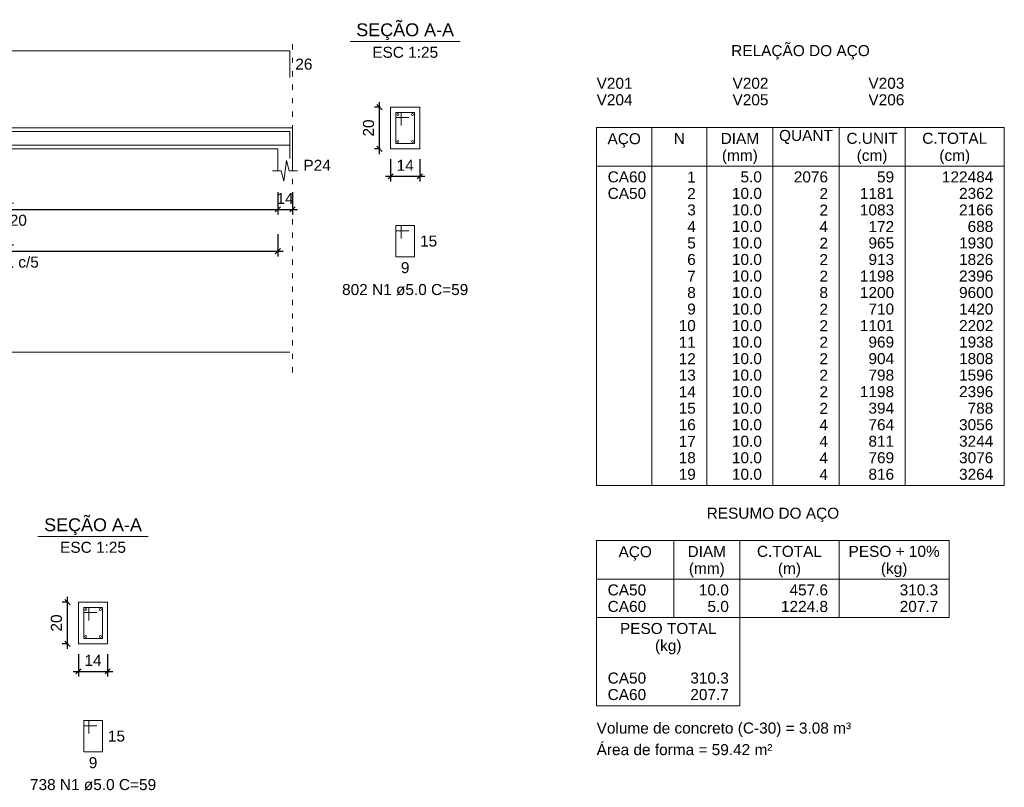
# Model space of a CAD drawing. Header units: millimetres. Extents: x 10906 to 25863, y 1966 to 4861.
# Tile 141 of 163: x 11957 to 11976, y 2959 to 2974. Entities that reach past the tile are written whole.
import ezdxf

# ---------------------------------------------------------------- set-up
doc = ezdxf.new("R2010")
doc.units = ezdxf.units.MM
doc.linetypes.add('DOT2', pattern=[3.175, 0, -3.175])
for name, color, linetype, lineweight in [('Descrição da armadura', 7, 'Continuous', 5), ('DT-Barras na forma', 40, 'Continuous', 5), ('DT-Barras no corte', 5, 'Continuous', 5), ('DT-Barras rebatidas', 40, 'Continuous', 5), ('DT-Cotas', 4, 'Continuous', 5), ('DT-Forma', 5, 'Continuous', 5), ('DT-Pontilhado', 7, 'DOT2', 5), ('DT-Relação do aço', 7, 'Continuous', 5), ('DT-Textos', 7, 'Continuous', 5), ('Textos armaduras', 7, 'Continuous', 5)]:
    doc.layers.add(name, color=color, linetype=linetype, lineweight=lineweight)
doc.styles.add('Arial', font='arial.ttf')
doc.styles.get("Standard").update_dxf_attribs({"font": 'arial.ttf'})
doc.dimstyles.new('UM_25.000000', dxfattribs={"dimtxt": 0.18, "dimasz": 0.1, "dimexe": 0.1, "dimexo": 0.2, "dimgap": 0, "dimtad": 1, "dimtih": 1, "dimtoh": 1, "dimdec": 1, "dimlfac": 25, "dimzin": 0, "dimdsep": 46, "dimtxsty": 'Standard', "dimcen": 0.09, "dimdle": 0.1, "dimclrd": 256, "dimclre": 256, "dimclrt": 7, "dimadec": 1, "dimazin": 2, "dimtfac": 1, "dimtdec": 1, "dimtofl": 0, "dimtmove": 0, "dimatfit": 3, "dimfxl": 1, "dimtolj": 1, "dimarcsym": 0})
doc.dimstyles.new('UM_50.000000', dxfattribs={"dimtxt": 0.18, "dimasz": 0.2, "dimexe": 0.2, "dimexo": 0.5, "dimgap": 0, "dimtad": 1, "dimtih": 1, "dimtoh": 1, "dimlfac": 50, "dimzin": 0, "dimdsep": 46, "dimtxsty": 'Standard', "dimcen": 0.09, "dimdle": 0.2, "dimclrd": 256, "dimclre": 256, "dimclrt": 7, "dimazin": 0, "dimtfac": 1, "dimtofl": 0, "dimtmove": 0, "dimatfit": 3, "dimfxl": 1, "dimtolj": 1, "dimtzin": 0, "dimarcsym": 0})

# ---------------------------------------------------------------- blocks, each defined once
blk = doc.blocks.new('_Oblique')
at = {"color": 0, "linetype": 'ByBlock', "lineweight": -2}
blk.add_line((-0.5, -0.5), (0.5, 0.5), dxfattribs=at)
blk = doc.blocks.new('*D910')
at = {"layer": 'Defpoints', "color": 0, "transparency": 16777216}
for p in [(11951.576, 2970.925), (11962.196, 2970.925), (11962.196, 2970.396)]:
    blk.add_point(p, dxfattribs=at)
at = {"layer": 'DT-Cotas', "lineweight": -2, "transparency": 16777216}
for p, q in [((11951.576, 2970.725), (11951.576, 2970.296)), ((11962.196, 2970.725), (11962.196, 2970.296)), ((11951.476, 2970.396), (11962.296, 2970.396))]:
    blk.add_line(p, q, dxfattribs=at)
at = {"layer": 'DT-Cotas', "lineweight": -2, "transparency": 16777216, "xscale": 0.1, "yscale": 0.1, "zscale": 0.1, "rotation": 180}
blk.add_blockref('_Oblique', (11951.576, 2970.396), dxfattribs=at)
at = {"layer": 'DT-Cotas', "lineweight": -2, "transparency": 16777216, "xscale": 0.1, "yscale": 0.1, "zscale": 0.1}
blk.add_blockref('_Oblique', (11962.196, 2970.396), dxfattribs=at)
at = {"layer": 'DT-Cotas', "color": 7, "transparency": 16777216, "insert": (11956.886, 2970.607), "char_height": 0.2118, "attachment_point": 5, "rotation": 0.0057, "style": 'Arial'}
blk.add_mtext('\\A1;531', dxfattribs=at)
blk = doc.blocks.new('*D911')
at = {"layer": 'Defpoints', "color": 0, "transparency": 16777216}
for p in [(11962.196, 2970.925), (11962.476, 2970.925), (11962.476, 2970.396)]:
    blk.add_point(p, dxfattribs=at)
at = {"layer": 'DT-Cotas', "lineweight": -2, "transparency": 16777216}
for p, q in [((11962.196, 2970.725), (11962.196, 2970.296)), ((11962.476, 2970.725), (11962.476, 2970.296)), ((11962.096, 2970.396), (11962.576, 2970.396))]:
    blk.add_line(p, q, dxfattribs=at)
at = {"layer": 'DT-Cotas', "lineweight": -2, "transparency": 16777216, "xscale": 0.1, "yscale": 0.1, "zscale": 0.1, "rotation": 180}
blk.add_blockref('_Oblique', (11962.196, 2970.396), dxfattribs=at)
at = {"layer": 'DT-Cotas', "lineweight": -2, "transparency": 16777216, "xscale": 0.1, "yscale": 0.1, "zscale": 0.1}
blk.add_blockref('_Oblique', (11962.476, 2970.396), dxfattribs=at)
at = {"layer": 'DT-Cotas', "color": 7, "transparency": 16777216, "insert": (11962.336, 2970.607), "char_height": 0.2118, "attachment_point": 5, "rotation": 0.0057, "style": 'Arial'}
blk.add_mtext('\\A1;14', dxfattribs=at)
blk = doc.blocks.new('*D919')
at = {"layer": 'Defpoints', "color": 0, "transparency": 16777216}
for p in [(11951.576, 2970.12), (11962.196, 2970.12), (11962.196, 2969.591)]:
    blk.add_point(p, dxfattribs=at)
at = {"layer": 'DT-Cotas', "lineweight": -2, "transparency": 16777216}
for p, q in [((11951.576, 2969.92), (11951.576, 2969.491)), ((11962.196, 2969.92), (11962.196, 2969.491)), ((11951.476, 2969.591), (11962.296, 2969.591))]:
    blk.add_line(p, q, dxfattribs=at)
at = {"layer": 'DT-Cotas', "lineweight": -2, "transparency": 16777216, "xscale": 0.1, "yscale": 0.1, "zscale": 0.1, "rotation": 180}
blk.add_blockref('_Oblique', (11951.576, 2969.591), dxfattribs=at)
at = {"layer": 'DT-Cotas', "lineweight": -2, "transparency": 16777216, "xscale": 0.1, "yscale": 0.1, "zscale": 0.1}
blk.add_blockref('_Oblique', (11962.196, 2969.591), dxfattribs=at)
at = {"layer": 'DT-Cotas', "color": 7, "transparency": 16777216, "insert": (11956.886, 2969.803), "char_height": 0.2118, "attachment_point": 5, "rotation": 0.0057, "style": 'Arial'}
blk.add_mtext('\\A1;531', dxfattribs=at)
blk = doc.blocks.new('*D924')
at = {"layer": 'Defpoints', "color": 0, "transparency": 16777216}
for p in [(11964.152, 2972.36), (11964.364, 2972.36), (11964.364, 2971.56)]:
    blk.add_point(p, dxfattribs=at)
at = {"layer": 'DT-Cotas', "lineweight": -2, "transparency": 16777216}
for p, q in [((11964.152, 2971.46), (11964.152, 2972.46)), ((11964.164, 2972.36), (11964.052, 2972.36)), ((11964.164, 2971.56), (11964.052, 2971.56))]:
    blk.add_line(p, q, dxfattribs=at)
at = {"layer": 'DT-Cotas', "lineweight": -2, "transparency": 16777216, "xscale": 0.1, "yscale": 0.1, "zscale": 0.1}
for p, rotation in [((11964.152, 2972.36), 90), ((11964.152, 2971.56), 270)]:
    blk.add_blockref('_Oblique', p, dxfattribs=dict(at, rotation=rotation))
at = {"layer": 'DT-Cotas', "color": 7, "transparency": 16777216, "insert": (11963.94, 2971.96), "char_height": 0.2118, "attachment_point": 5, "rotation": 90, "style": 'Arial'}
blk.add_mtext('\\A1;20', dxfattribs=at)
blk = doc.blocks.new('*D925')
at = {"layer": 'Defpoints', "color": 0, "transparency": 16777216}
for p in [(11964.364, 2971.56), (11964.924, 2971.56), (11964.924, 2971.031)]:
    blk.add_point(p, dxfattribs=at)
at = {"layer": 'DT-Cotas', "lineweight": -2, "transparency": 16777216}
for p, q in [((11964.364, 2971.36), (11964.364, 2970.931)), ((11964.924, 2971.36), (11964.924, 2970.931)), ((11964.264, 2971.031), (11965.024, 2971.031))]:
    blk.add_line(p, q, dxfattribs=at)
at = {"layer": 'DT-Cotas', "lineweight": -2, "transparency": 16777216, "xscale": 0.1, "yscale": 0.1, "zscale": 0.1, "rotation": 180}
blk.add_blockref('_Oblique', (11964.364, 2971.031), dxfattribs=at)
at = {"layer": 'DT-Cotas', "lineweight": -2, "transparency": 16777216, "xscale": 0.1, "yscale": 0.1, "zscale": 0.1}
blk.add_blockref('_Oblique', (11964.924, 2971.031), dxfattribs=at)
at = {"layer": 'DT-Cotas', "color": 7, "transparency": 16777216, "insert": (11964.644, 2971.243), "char_height": 0.2118, "attachment_point": 5, "rotation": 0.0057, "style": 'Arial'}
blk.add_mtext('\\A1;14', dxfattribs=at)
blk = doc.blocks.new('*D958')
at = {"layer": 'Defpoints', "color": 0, "transparency": 16777216}
for p in [(11958.152, 2962.842), (11958.364, 2962.842), (11958.364, 2962.042)]:
    blk.add_point(p, dxfattribs=at)
at = {"layer": 'DT-Cotas', "lineweight": -2, "transparency": 16777216}
for p, q in [((11958.164, 2962.842), (11958.052, 2962.842)), ((11958.152, 2961.942), (11958.152, 2962.942)), ((11958.164, 2962.042), (11958.052, 2962.042))]:
    blk.add_line(p, q, dxfattribs=at)
at = {"layer": 'DT-Cotas', "lineweight": -2, "transparency": 16777216, "xscale": 0.1, "yscale": 0.1, "zscale": 0.1}
for p, rotation in [((11958.152, 2962.842), 90), ((11958.152, 2962.042), 270)]:
    blk.add_blockref('_Oblique', p, dxfattribs=dict(at, rotation=rotation))
at = {"layer": 'DT-Cotas', "color": 7, "transparency": 16777216, "insert": (11957.94, 2962.442), "char_height": 0.2118, "attachment_point": 5, "rotation": 90, "style": 'Arial'}
blk.add_mtext('\\A1;20', dxfattribs=at)
blk = doc.blocks.new('*D959')
at = {"layer": 'Defpoints', "color": 0, "transparency": 16777216}
for p in [(11958.364, 2962.042), (11958.924, 2962.042), (11958.924, 2961.512)]:
    blk.add_point(p, dxfattribs=at)
at = {"layer": 'DT-Cotas', "lineweight": -2, "transparency": 16777216}
for p, q in [((11958.364, 2961.842), (11958.364, 2961.412)), ((11958.924, 2961.842), (11958.924, 2961.412)), ((11958.264, 2961.512), (11959.024, 2961.512))]:
    blk.add_line(p, q, dxfattribs=at)
at = {"layer": 'DT-Cotas', "lineweight": -2, "transparency": 16777216, "xscale": 0.1, "yscale": 0.1, "zscale": 0.1, "rotation": 180}
blk.add_blockref('_Oblique', (11958.364, 2961.512), dxfattribs=at)
at = {"layer": 'DT-Cotas', "lineweight": -2, "transparency": 16777216, "xscale": 0.1, "yscale": 0.1, "zscale": 0.1}
blk.add_blockref('_Oblique', (11958.924, 2961.512), dxfattribs=at)
at = {"layer": 'DT-Cotas', "color": 7, "transparency": 16777216, "insert": (11958.644, 2961.724), "char_height": 0.2118, "attachment_point": 5, "rotation": 0.0057, "style": 'Arial'}
blk.add_mtext('\\A1;14', dxfattribs=at)

msp = doc.modelspace()

# ---------------------------------------------------------------- linework, layer by layer
at = {"layer": 'DT-Barras na forma'}
for p, q in [((11964.56385, 2972.26047), (11964.46385, 2972.26047)), ((11964.46385, 2972.26047), (11964.46385, 2971.66047)), ((11964.82385, 2972.26047), (11964.46385, 2972.26047)), ((11964.46385, 2972.26047), (11964.46385, 2972.16047)), ((11964.56385, 2972.01047), (11964.56385, 2972.26047)), ((11964.82385, 2971.66047), (11964.82385, 2972.26047)), ((11964.46385, 2972.16047), (11964.71385, 2972.16047)), ((11964.46385, 2971.66047), (11964.82385, 2971.66047)), ((11958.56385, 2962.74154), (11958.46385, 2962.74154)), ((11958.46385, 2962.74154), (11958.46385, 2962.14154)), ((11958.82385, 2962.74154), (11958.46385, 2962.74154)), ((11958.46385, 2962.74154), (11958.46385, 2962.64154)), ((11958.46385, 2962.64154), (11958.71385, 2962.64154)), ((11958.56385, 2962.49154), (11958.56385, 2962.74154)), ((11958.82385, 2962.14154), (11958.82385, 2962.74154)), ((11958.46385, 2962.14154), (11958.82385, 2962.14154))]:
    msp.add_line(p, q, dxfattribs=at)
for points in [[(11948.71131, 2971.89047), (11962.42626, 2971.89047), (11962.42626, 2971.37552)], [(11944.15912, 2971.63047), (11962.42626, 2971.63047)]]:
    msp.add_lwpolyline(points, dxfattribs=at)
at = {"layer": 'DT-Barras no corte'}
for centre in [(11964.50385, 2972.22047), (11964.78385, 2972.22047), (11964.50385, 2971.70047), (11964.78385, 2971.70047), (11958.50385, 2962.70154), (11958.78385, 2962.70154), (11958.50385, 2962.18154), (11958.78385, 2962.18154)]:
    msp.add_circle(centre, 0.02, dxfattribs=at)
at = {"layer": 'DT-Barras rebatidas'}
for p, q in [((11948.71131, 2973.44367), (11962.42626, 2973.44367)), ((11962.42626, 2973.44367), (11962.42626, 2972.92872)), ((11964.56385, 2970.08377), (11964.46385, 2970.08377)), ((11964.46385, 2970.08377), (11964.46385, 2969.48377)), ((11964.82385, 2970.08377), (11964.46385, 2970.08377)), ((11964.46385, 2970.08377), (11964.46385, 2969.98377)), ((11964.46385, 2969.98377), (11964.71385, 2969.98377)), ((11964.56385, 2969.83377), (11964.56385, 2970.08377)), ((11964.82385, 2969.48377), (11964.82385, 2970.08377)), ((11964.46385, 2969.48377), (11964.82385, 2969.48377)), ((11944.15912, 2967.64863), (11962.42626, 2967.64863)), ((11958.56385, 2960.56484), (11958.46385, 2960.56484)), ((11958.46385, 2960.56484), (11958.46385, 2959.96484)), ((11958.82385, 2960.56484), (11958.46385, 2960.56484)), ((11958.46385, 2960.56484), (11958.46385, 2960.46484)), ((11958.56385, 2960.31484), (11958.56385, 2960.56484)), ((11958.82385, 2959.96484), (11958.82385, 2960.56484)), ((11958.46385, 2960.46484), (11958.71385, 2960.46484)), ((11958.46385, 2959.96484), (11958.82385, 2959.96484))]:
    msp.add_line(p, q, dxfattribs=at)
at = {"layer": 'DT-Forma'}
for p, q in [((11964.92385, 2972.36047), (11964.36385, 2972.36047)), ((11964.36385, 2972.36047), (11964.36385, 2972.36047)), ((11964.36385, 2972.36047), (11964.36385, 2971.56047)), ((11964.92385, 2971.56047), (11964.92385, 2972.36047)), ((11964.92385, 2972.36047), (11964.92385, 2972.36047)), ((11951.57626, 2971.96047), (11962.19626, 2971.96047)), ((11962.19626, 2971.96047), (11962.47626, 2971.96047)), ((11951.57626, 2971.56047), (11962.19626, 2971.56047)), ((11962.19626, 2971.56047), (11962.19626, 2971.13687)), ((11962.47626, 2971.13687), (11962.47626, 2971.56047)), ((11964.36385, 2971.56047), (11964.92385, 2971.56047)), ((11964.36385, 2971.56047), (11964.36385, 2971.56047)), ((11964.92385, 2971.56047), (11964.92385, 2971.56047)), ((11962.31126, 2970.93687), (11962.36126, 2971.33687)), ((11962.36126, 2971.33687), (11962.41126, 2971.13687)), ((11962.09626, 2971.13687), (11962.26126, 2971.13687)), ((11962.26126, 2971.13687), (11962.31126, 2970.93687)), ((11962.41126, 2971.13687), (11962.57626, 2971.13687)), ((11958.92385, 2962.84154), (11958.36385, 2962.84154)), ((11958.36385, 2962.84154), (11958.36385, 2962.84154)), ((11958.36385, 2962.84154), (11958.36385, 2962.04154)), ((11958.92385, 2962.04154), (11958.92385, 2962.84154)), ((11958.92385, 2962.84154), (11958.92385, 2962.84154)), ((11958.36385, 2962.04154), (11958.92385, 2962.04154)), ((11958.36385, 2962.04154), (11958.36385, 2962.04154)), ((11958.92385, 2962.04154), (11958.92385, 2962.04154))]:
    msp.add_line(p, q, dxfattribs=at)
at = {"layer": 'DT-Forma', "linetype": 'Continuous'}
msp.add_line((11962.47626, 2971.96047), (11962.47626, 2971.56047), dxfattribs=at)
at = {"layer": 'DT-Pontilhado', "ltscale": 0.05}
msp.add_line((11962.47626, 2967.26033), (11962.47626, 2973.65547), dxfattribs=at)
at = {"layer": 'DT-Relação do aço', "linetype": 'Continuous'}
for p, q in [((11968.32396, 2971.97072), (11976.16056, 2971.97072)), ((11968.32396, 2971.97072), (11968.32396, 2965.08722)), ((11969.38296, 2971.97072), (11969.38296, 2965.08722)), ((11970.44196, 2971.97072), (11970.44196, 2965.08722)), ((11971.71276, 2971.97072), (11971.71276, 2965.08722)), ((11972.98356, 2971.97072), (11972.98356, 2965.08722)), ((11974.25436, 2971.97072), (11974.25436, 2965.08722)), ((11976.16056, 2971.97072), (11976.16056, 2965.08722)), ((11968.32396, 2971.22942), (11976.16056, 2971.22942)), ((11968.32396, 2965.08722), (11976.16056, 2965.08722)), ((11968.32396, 2964.02822), (11968.32396, 2962.54562)), ((11968.32396, 2964.02822), (11975.10156, 2964.02822)), ((11969.80656, 2964.02822), (11969.80656, 2962.54562)), ((11971.07736, 2964.02822), (11971.07736, 2962.54562)), ((11972.98356, 2964.02822), (11972.98356, 2962.54562)), ((11975.10156, 2964.02822), (11975.10156, 2962.54562)), ((11968.32396, 2963.28692), (11975.10156, 2963.28692)), ((11968.32396, 2962.54562), (11975.10156, 2962.54562)), ((11968.32396, 2962.54562), (11968.32396, 2960.85122)), ((11971.07736, 2960.85122), (11971.07736, 2962.54562)), ((11968.32396, 2960.85122), (11971.07736, 2960.85122))]:
    msp.add_line(p, q, dxfattribs=at)
at = {"layer": 'DT-Textos'}
for p, q in [((11963.58485, 2973.62537), (11965.70285, 2973.62537)), ((11957.58485, 2964.10644), (11959.70285, 2964.10644))]:
    msp.add_line(p, q, dxfattribs=at)

# ---------------------------------------------------------------- texts
at = {"layer": 'Descrição da armadura', "linetype": 'Continuous', "insert": (11956.88626, 2969.27303), "char_height": 0.2118, "width": 2.8693417, "attachment_point": 8, "line_spacing_factor": 0.798, "style": 'Arial'}
msp.add_mtext('107 N1 c/5', dxfattribs=at)
at = {"layer": 'Descrição da armadura', "color": 7, "linetype": 'Continuous', "char_height": 0.2118, "width": 4.8647001, "attachment_point": 8, "line_spacing_factor": 0.798, "style": 'Arial'}
for s, insert in [('802 N1 ø5.0 C=59', (11964.64385, 2968.74247)), ('738 N1 ø5.0 C=59', (11958.64385, 2959.22354))]:
    msp.add_mtext(s, dxfattribs=dict(at, insert=insert))
at = {"layer": 'DT-Relação do aço', "linetype": 'Continuous', "char_height": 0.2118, "line_spacing_factor": 0.798, "style": 'Arial'}
for s, insert, width, attachment_point in [('RELAÇÃO DO AÇO', (11972.24256, 2973.2771), 5.3406545, 8), ('V201', (11968.32396, 2972.71202), 1.385569, 7), ('V202', (11970.93616, 2972.71202), 1.385569, 7), ('V203', (11973.54836, 2972.71202), 1.385569, 7), ('V204', (11968.32396, 2972.39432), 1.385569, 7), ('V205', (11970.93616, 2972.39432), 1.385569, 7), ('V206', (11973.54836, 2972.39432), 1.385569, 7), ('N', (11969.91246, 2971.65302), 0.4284459, 8), ('DIAM', (11971.07736, 2971.65302), 1.4831933, 8), ('QUANT', (11972.34816, 2971.65302), 2.0764706, 8), ('C.UNIT', (11973.61896, 2971.65302), 1.9773979, 8), ('C.TOTAL', (11975.20746, 2971.65302), 2.5052061, 8), ('AÇO', (11968.85356, 2971.5831), 1.2856273, 8), ('(mm)', (11971.07756, 2971.2651), 1.3835412, 8), ('(cm)', (11973.61856, 2971.2651), 1.1859752, 8), ('(cm)', (11975.20756, 2971.2651), 1.1859752, 8), ('RESUMO DO AÇO', (11971.71256, 2964.3821), 5.1091953, 8), ('DIAM', (11970.44196, 2963.71052), 1.4831933, 8), ('C.TOTAL', (11972.03046, 2963.71052), 2.5052061, 8), ('PESO + 10%', (11974.04256, 2963.71052), 3.5121553, 8), ('AÇO', (11969.06556, 2963.6411), 1.2856273, 8), ('(mm)', (11970.44156, 2963.3231), 1.3835412, 8), ('(m)', (11972.03056, 2963.3231), 0.8893366, 8), ('(kg)', (11974.04256, 2963.3231), 1.0217232, 8), ('CA50', (11968.53576, 2962.96922), 1.4840623, 7), ('10.0', (11970.86556, 2962.96922), 1.1546891, 9), ('457.6', (11972.77176, 2962.96922), 1.4846417, 9), ('310.3', (11974.88976, 2962.96922), 1.4846417, 9), ('CA60', (11968.53576, 2962.65152), 1.4840623, 7), ('5.0', (11970.86556, 2962.65152), 0.8247366, 9), ('1224.8', (11972.77176, 2962.65152), 1.8145943, 9), ('207.7', (11974.88976, 2962.65152), 1.4846417, 9), ('PESO TOTAL', (11969.70066, 2962.22792), 3.7253644, 8), ('(kg)', (11969.70056, 2961.8401), 1.0217232, 8), ('CA50', (11968.53576, 2961.27482), 1.4840623, 7), ('310.3', (11970.86556, 2961.27482), 1.4846417, 9), ('CA60', (11968.53576, 2960.95712), 1.4840623, 7), ('207.7', (11970.86556, 2960.95712), 1.4846417, 9), ('Volume de concreto (C-30) = 3.08 m³', (11968.32356, 2960.2521), 9.809933, 7), ('Área de forma = 59.42 m²', (11968.32396, 2959.89812), 6.776629, 7)]:
    msp.add_mtext(s, dxfattribs=dict(at, insert=insert, width=width, attachment_point=attachment_point))
at = {"layer": 'DT-Relação do aço', "color": 7, "linetype": 'Continuous', "char_height": 0.2118, "line_spacing_factor": 0.798, "style": 'Arial'}
for s, insert, width, attachment_point in [('CA60', (11968.53576, 2970.91172), 1.4840623, 7), ('1', (11970.23016, 2970.91172), 0.3299526, 9), ('5.0', (11971.50096, 2970.91172), 0.8247366, 9), ('2076', (11972.77176, 2970.91172), 1.3198103, 9), ('59', (11974.04256, 2970.91172), 0.6599051, 9), ('122484', (11975.94876, 2970.91172), 1.9797154, 9), ('CA50', (11968.53576, 2970.59402), 1.4840623, 7), ('2', (11970.23016, 2970.59402), 0.3299526, 9), ('10.0', (11971.50096, 2970.59402), 1.1546891, 9), ('2', (11972.77176, 2970.59402), 0.3299526, 9), ('1181', (11974.04256, 2970.59402), 1.3198103, 9), ('2362', (11975.94876, 2970.59402), 1.3198103, 9), ('3', (11970.23016, 2970.27632), 0.3299526, 9), ('10.0', (11971.50096, 2970.27632), 1.1546891, 9), ('2', (11972.77176, 2970.27632), 0.3299526, 9), ('1083', (11974.04256, 2970.27632), 1.3198103, 9), ('2166', (11975.94876, 2970.27632), 1.3198103, 9), ('4', (11970.23016, 2969.95862), 0.3299526, 9), ('10.0', (11971.50096, 2969.95862), 1.1546891, 9), ('4', (11972.77176, 2969.95862), 0.3299526, 9), ('172', (11974.04256, 2969.95862), 0.9898577, 9), ('688', (11975.94876, 2969.95862), 0.9898577, 9), ('5', (11970.23016, 2969.64092), 0.3299526, 9), ('10.0', (11971.50096, 2969.64092), 1.1546891, 9), ('2', (11972.77176, 2969.64092), 0.3299526, 9), ('965', (11974.04256, 2969.64092), 0.9898577, 9), ('1930', (11975.94876, 2969.64092), 1.3198103, 9), ('6', (11970.23016, 2969.32322), 0.3299526, 9), ('10.0', (11971.50096, 2969.32322), 1.1546891, 9), ('2', (11972.77176, 2969.32322), 0.3299526, 9), ('913', (11974.04256, 2969.32322), 0.9898577, 9), ('1826', (11975.94876, 2969.32322), 1.3198103, 9), ('7', (11970.23016, 2969.00552), 0.3299526, 9), ('10.0', (11971.50096, 2969.00552), 1.1546891, 9), ('2', (11972.77176, 2969.00552), 0.3299526, 9), ('1198', (11974.04256, 2969.00552), 1.3198103, 9), ('2396', (11975.94876, 2969.00552), 1.3198103, 9), ('8', (11970.23016, 2968.68782), 0.3299526, 9), ('10.0', (11971.50096, 2968.68782), 1.1546891, 9), ('8', (11972.77176, 2968.68782), 0.3299526, 9), ('1200', (11974.04256, 2968.68782), 1.3198103, 9), ('9600', (11975.94876, 2968.68782), 1.3198103, 9), ('9', (11970.23016, 2968.37012), 0.3299526, 9), ('10.0', (11971.50096, 2968.37012), 1.1546891, 9), ('2', (11972.77176, 2968.37012), 0.3299526, 9), ('710', (11974.04256, 2968.37012), 0.9898577, 9), ('1420', (11975.94876, 2968.37012), 1.3198103, 9), ('10', (11970.23016, 2968.05242), 0.6599051, 9), ('10.0', (11971.50096, 2968.05242), 1.1546891, 9), ('2', (11972.77176, 2968.05242), 0.3299526, 9), ('1101', (11974.04256, 2968.05242), 1.3198103, 9), ('2202', (11975.94876, 2968.05242), 1.3198103, 9), ('11', (11970.23016, 2967.73472), 0.6599051, 9), ('10.0', (11971.50096, 2967.73472), 1.1546891, 9), ('2', (11972.77176, 2967.73472), 0.3299526, 9), ('969', (11974.04256, 2967.73472), 0.9898577, 9), ('1938', (11975.94876, 2967.73472), 1.3198103, 9), ('12', (11970.23016, 2967.41702), 0.6599051, 9), ('10.0', (11971.50096, 2967.41702), 1.1546891, 9), ('2', (11972.77176, 2967.41702), 0.3299526, 9), ('904', (11974.04256, 2967.41702), 0.9898577, 9), ('1808', (11975.94876, 2967.41702), 1.3198103, 9), ('13', (11970.23016, 2967.09932), 0.6599051, 9), ('10.0', (11971.50096, 2967.09932), 1.1546891, 9), ('2', (11972.77176, 2967.09932), 0.3299526, 9), ('798', (11974.04256, 2967.09932), 0.9898577, 9), ('1596', (11975.94876, 2967.09932), 1.3198103, 9), ('14', (11970.23016, 2966.78162), 0.6599051, 9), ('10.0', (11971.50096, 2966.78162), 1.1546891, 9), ('2', (11972.77176, 2966.78162), 0.3299526, 9), ('1198', (11974.04256, 2966.78162), 1.3198103, 9), ('2396', (11975.94876, 2966.78162), 1.3198103, 9), ('15', (11970.23016, 2966.46392), 0.6599051, 9), ('10.0', (11971.50096, 2966.46392), 1.1546891, 9), ('2', (11972.77176, 2966.46392), 0.3299526, 9), ('394', (11974.04256, 2966.46392), 0.9898577, 9), ('788', (11975.94876, 2966.46392), 0.9898577, 9), ('16', (11970.23016, 2966.14622), 0.6599051, 9), ('10.0', (11971.50096, 2966.14622), 1.1546891, 9), ('4', (11972.77176, 2966.14622), 0.3299526, 9), ('764', (11974.04256, 2966.14622), 0.9898577, 9), ('3056', (11975.94876, 2966.14622), 1.3198103, 9), ('17', (11970.23016, 2965.82852), 0.6599051, 9), ('10.0', (11971.50096, 2965.82852), 1.1546891, 9), ('4', (11972.77176, 2965.82852), 0.3299526, 9), ('811', (11974.04256, 2965.82852), 0.9898577, 9), ('3244', (11975.94876, 2965.82852), 1.3198103, 9), ('18', (11970.23016, 2965.51082), 0.6599051, 9), ('10.0', (11971.50096, 2965.51082), 1.1546891, 9), ('4', (11972.77176, 2965.51082), 0.3299526, 9), ('769', (11974.04256, 2965.51082), 0.9898577, 9), ('3076', (11975.94876, 2965.51082), 1.3198103, 9), ('19', (11970.23016, 2965.19312), 0.6599051, 9), ('10.0', (11971.50096, 2965.19312), 1.1546891, 9), ('4', (11972.77176, 2965.19312), 0.3299526, 9), ('816', (11974.04256, 2965.19312), 0.9898577, 9), ('3264', (11975.94876, 2965.19312), 1.3198103, 9)]:
    msp.add_mtext(s, dxfattribs=dict(at, insert=insert, width=width, attachment_point=attachment_point))
at = {"layer": 'DT-Textos', "line_spacing_factor": 0.798, "style": 'Arial'}
for s, insert, char_height, width, attachment_point in [('SEÇÃO A-A', (11964.64341, 2973.64942), 0.2471, 3.2508545, 8), ('ESC 1:25', (11964.64385, 2973.30767), 0.2118, 2.5550964, 8), ('P24', (11962.68806, 2971.13687), 0.2118, 1.062146, 7), ('14 x 20', (11956.88626, 2970.07787), 0.2118, 1.9581494, 8), ('SEÇÃO A-A', (11958.64341, 2964.13114), 0.2471, 3.2508545, 8), ('ESC 1:25', (11958.64385, 2963.78874), 0.2118, 2.5550964, 8)]:
    msp.add_mtext(s, dxfattribs=dict(at, insert=insert, char_height=char_height, width=width, attachment_point=attachment_point))
at = {"layer": 'Textos armaduras', "linetype": 'Continuous', "insert": (11962.53216, 2973.0803), "char_height": 0.2118, "width": 0.6599051, "attachment_point": 7, "line_spacing_factor": 0.798, "style": 'Arial'}
msp.add_mtext('26', dxfattribs=at)
at = {"layer": 'Textos armaduras', "color": 7, "linetype": 'Continuous', "char_height": 0.2118, "attachment_point": 7, "line_spacing_factor": 0.798, "style": 'Arial'}
for s, insert, width in [('15', (11964.92975, 2969.67787), 0.6599051), ('9', (11964.56136, 2969.16607), 0.3299526), ('15', (11958.92975, 2960.15894), 0.6599051), ('9', (11958.56136, 2959.64714), 0.3299526)]:
    msp.add_mtext(s, dxfattribs=dict(at, insert=insert, width=width))

# ---------------------------------------------------------------- dimensions: what is measured, and where the dimension line sits
at = {"layer": 'DT-Cotas'}
for base, p1, p2, picture, middle in [((11964.15205, 2972.36047), (11964.36385, 2971.56047), (11964.36385, 2972.36047), '*D924', (11963.94025, 2971.96047)), ((11958.15205, 2962.84154), (11958.36385, 2962.04154), (11958.36385, 2962.84154), '*D958', (11957.94025, 2962.44154))]:
    dim = msp.add_linear_dim(base=base, p1=p1, p2=p2, angle=90, dimstyle='UM_25.000000', override={"dimtxt": 0.2118, "dimasz": 0.1, "dimexe": 0.1, "dimexo": 0.2, "dimtad": 1, "dimtih": 0, "dimtoh": 0, "dimdec": 1, "dimlfac": 25, "dimzin": 8, "dimtxsty": 'Arial', "dimblk": 'Oblique', "dimblk1": 'Oblique', "dimblk2": 'Oblique', "dimsah": 1, "dimdle": 0.1, "dimse1": 0, "dimse2": 0, "dimclrt": 7, "dimadec": 1, "dimazin": 3, "dimtmove": 2, "dimldrblk": 'Oblique'}, dxfattribs=at)
    dim.commit()
    dim.dimension.update_dxf_attribs({"geometry": picture, "text_midpoint": middle, "dimtype": 160, "text_rotation": 90})
for base, p1, p2, dimstyle, override, picture, middle in [((11964.92385, 2971.03097), (11964.36385, 2971.56047), (11964.92385, 2971.56047), 'UM_25.000000', {"dimtxt": 0.2118, "dimasz": 0.1, "dimexe": 0.1, "dimexo": 0.2, "dimtad": 1, "dimtih": 0, "dimtoh": 0, "dimdec": 1, "dimlfac": 25, "dimzin": 8, "dimtxsty": 'Arial', "dimblk": 'Oblique', "dimblk1": 'Oblique', "dimblk2": 'Oblique', "dimsah": 1, "dimdle": 0.1, "dimse1": 0, "dimse2": 0, "dimclrt": 7, "dimadec": 1, "dimazin": 3, "dimtmove": 2, "dimldrblk": 'Oblique'}, '*D925', (11964.64385, 2971.24277)), ((11962.19626, 2970.39557), (11951.57626, 2970.92507), (11962.19626, 2970.92507), 'UM_50.000000', {"dimtxt": 0.2118, "dimasz": 0.1, "dimexe": 0.1, "dimexo": 0.2, "dimtad": 1, "dimtih": 0, "dimtoh": 0, "dimdec": 1, "dimlfac": 50, "dimzin": 8, "dimtxsty": 'Arial', "dimblk": 'Oblique', "dimblk1": 'Oblique', "dimblk2": 'Oblique', "dimsah": 1, "dimdle": 0.1, "dimse1": 0, "dimse2": 0, "dimclrt": 7, "dimadec": 1, "dimazin": 3, "dimtmove": 2, "dimldrblk": 'Oblique'}, '*D910', (11956.88626, 2970.60737)), ((11962.47626, 2970.39557), (11962.19626, 2970.92507), (11962.47626, 2970.92507), 'UM_50.000000', {"dimtxt": 0.2118, "dimasz": 0.1, "dimexe": 0.1, "dimexo": 0.2, "dimtad": 1, "dimtih": 0, "dimtoh": 0, "dimdec": 1, "dimlfac": 50, "dimzin": 8, "dimtxsty": 'Arial', "dimblk": 'Oblique', "dimblk1": 'Oblique', "dimblk2": 'Oblique', "dimsah": 1, "dimdle": 0.1, "dimse1": 0, "dimse2": 0, "dimclrt": 7, "dimadec": 1, "dimazin": 3, "dimtmove": 2, "dimldrblk": 'Oblique'}, '*D911', (11962.33626, 2970.60737)), ((11962.19626, 2969.59073), (11951.57626, 2970.12023), (11962.19626, 2970.12023), 'UM_50.000000', {"dimtxt": 0.2118, "dimasz": 0.1, "dimexe": 0.1, "dimexo": 0.2, "dimtad": 1, "dimtih": 0, "dimtoh": 0, "dimdec": 1, "dimlfac": 50, "dimzin": 8, "dimtxsty": 'Arial', "dimblk": 'Oblique', "dimblk1": 'Oblique', "dimblk2": 'Oblique', "dimsah": 1, "dimdle": 0.1, "dimse1": 0, "dimse2": 0, "dimclrt": 7, "dimadec": 1, "dimazin": 3, "dimtmove": 2, "dimldrblk": 'Oblique'}, '*D919', (11956.88626, 2969.80253)), ((11958.92385, 2961.51204), (11958.36385, 2962.04154), (11958.92385, 2962.04154), 'UM_25.000000', {"dimtxt": 0.2118, "dimasz": 0.1, "dimexe": 0.1, "dimexo": 0.2, "dimtad": 1, "dimtih": 0, "dimtoh": 0, "dimdec": 1, "dimlfac": 25, "dimzin": 8, "dimtxsty": 'Arial', "dimblk": 'Oblique', "dimblk1": 'Oblique', "dimblk2": 'Oblique', "dimsah": 1, "dimdle": 0.1, "dimse1": 0, "dimse2": 0, "dimclrt": 7, "dimadec": 1, "dimazin": 3, "dimtmove": 2, "dimldrblk": 'Oblique'}, '*D959', (11958.64385, 2961.72384))]:
    dim = msp.add_linear_dim(base=base, p1=p1, p2=p2, dimstyle=dimstyle, override=override, dxfattribs=at)
    dim.commit()
    dim.dimension.update_dxf_attribs({"geometry": picture, "text_midpoint": middle, "dimtype": 160, "text_rotation": 0.00573})

doc.saveas('drawing.dxf')
